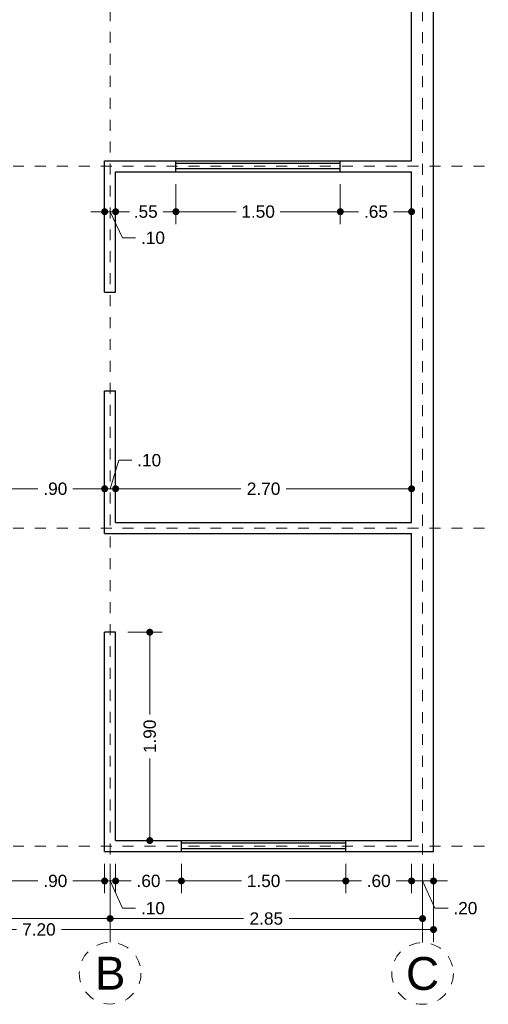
# Model space of a CAD drawing. Header units: millimetres. Extents: x 2564.1 to 2573.4, y 873.2 to 891.5.
# Tile 2 of 4: x 2569.1 to 2573.4, y 873.2 to 882.2. Entities that reach past the tile are written whole.
import ezdxf
from ezdxf.enums import TextEntityAlignment as Align

# ---------------------------------------------------------------- set-up
doc = ezdxf.new("R2010")
doc.units = ezdxf.units.MM
doc.header["$LTSCALE"] = 0.001
doc.linetypes.add('CENTER2', pattern=[28.575, 19.05, -3.175, 3.175, -3.175])
for name, color, linetype, lineweight in [('Cotas', 7, 'Continuous', 18), ('Ejes', 7, 'CENTER2', 5), ('Muros', 7, 'Continuous', 30), ('Ventanas', 250, 'Continuous', 25)]:
    doc.layers.add(name, color=color, linetype=linetype, lineweight=lineweight)
doc.styles.get("Standard").update_dxf_attribs({"font": 'arial.ttf'})
doc.dimstyles.new('1-75', dxfattribs={"dimscale": 75, "dimtxt": 0.0015, "dimasz": 0.00085, "dimexe": 0.0015, "dimexo": 0.0015, "dimgap": 0.0008, "dimtad": 0, "dimzin": 4, "dimdsep": 46, "dimtxsty": 'Standard', "dimblk": 'DOT', "dimcen": 0.0009, "dimclrd": 256, "dimclre": 256, "dimclrt": 256, "dimadec": 0, "dimazin": 0, "dimtfac": 1, "dimtofl": 0, "dimtmove": 1, "dimatfit": 2, "dimfxl": 0.0015, "dimtfill": 1, "dimtolj": 1, "dimtzin": 4, "dimlwd": -1, "dimlwe": -1, "dimarcsym": 0})

# ---------------------------------------------------------------- blocks, each defined once
blk = doc.blocks.new('_DOT')
at = {"color": 0, "linetype": 'ByBlock'}
blk.add_line((-0.5, 0), (-1, 0), dxfattribs=at)
at = {"color": 0, "linetype": 'ByBlock', "const_width": 0.5}
blk.add_lwpolyline([(-0.25, 0, 1), (0.25, 0, 1)], format="xyb", close=True, dxfattribs=at)
blk = doc.blocks.new('*D4')
at = {"layer": 'Cotas', "transparency": 16777216}
for p, q in [((2565.6858, 874.5099), (2565.6858, 873.7984)), ((2572.8858, 874.5099), (2572.8858, 873.7984)), ((2565.7495, 873.9109), (2569.0803, 873.9109)), ((2572.822, 873.9109), (2569.4912, 873.9109))]:
    blk.add_line(p, q, dxfattribs=at)
at = {"layer": 'Defpoints', "color": 0, "transparency": 16777216}
for p in [(2565.6858, 874.6224), (2572.8858, 874.6224), (2572.8858, 873.9109)]:
    blk.add_point(p, dxfattribs=at)
at = {"layer": 'Cotas', "transparency": 16777216, "xscale": 0.06375, "yscale": 0.06375, "zscale": 0.06375, "rotation": 180}
blk.add_blockref('_DOT', (2565.6858, 873.9109), dxfattribs=at)
at = {"layer": 'Cotas', "transparency": 16777216, "xscale": 0.06375, "yscale": 0.06375, "zscale": 0.06375}
blk.add_blockref('_DOT', (2572.8858, 873.9109), dxfattribs=at)
at = {"layer": 'Cotas', "transparency": 16777216, "insert": (2569.2858, 873.9109), "char_height": 0.1125, "attachment_point": 5, "bg_fill": 3, "box_fill_scale": 1.1, "bg_fill_color": 256, "bg_fill_true_color": 13158600, "bg_fill_transparency": 0}
blk.add_mtext('\\A1;7.20', dxfattribs=at)
blk = doc.blocks.new('*D5')
at = {"layer": 'Cotas', "transparency": 16777216}
for p, q in [((2565.7858, 874.5099), (2565.7858, 873.8981)), ((2569.9358, 874.5099), (2569.9358, 873.8981)), ((2565.8495, 874.0106), (2567.652, 874.0106)), ((2569.872, 874.0106), (2568.0696, 874.0106))]:
    blk.add_line(p, q, dxfattribs=at)
at = {"layer": 'Defpoints', "color": 0, "transparency": 16777216}
for p in [(2565.7858, 874.6224), (2569.9358, 874.6224), (2569.9358, 874.0106)]:
    blk.add_point(p, dxfattribs=at)
at = {"layer": 'Cotas', "transparency": 16777216, "xscale": 0.06375, "yscale": 0.06375, "zscale": 0.06375, "rotation": 180}
blk.add_blockref('_DOT', (2565.7858, 874.0106), dxfattribs=at)
at = {"layer": 'Cotas', "transparency": 16777216, "xscale": 0.06375, "yscale": 0.06375, "zscale": 0.06375}
blk.add_blockref('_DOT', (2569.9358, 874.0106), dxfattribs=at)
at = {"layer": 'Cotas', "transparency": 16777216, "insert": (2567.8608, 874.0106), "char_height": 0.1125, "attachment_point": 5, "bg_fill": 3, "box_fill_scale": 1.1, "bg_fill_color": 256, "bg_fill_true_color": 13158600, "bg_fill_transparency": 0}
blk.add_mtext('\\A1;4.15', dxfattribs=at)
blk = doc.blocks.new('*D6')
at = {"layer": 'Cotas', "transparency": 16777216}
for p, q in [((2569.9358, 874.5099), (2569.9358, 873.8981)), ((2572.7858, 874.5099), (2572.7858, 873.8981)), ((2569.9995, 874.0106), (2571.1533, 874.0106)), ((2572.722, 874.0106), (2571.5683, 874.0106))]:
    blk.add_line(p, q, dxfattribs=at)
at = {"layer": 'Defpoints', "color": 0, "transparency": 16777216}
for p in [(2569.9358, 874.6224), (2572.7858, 874.6224), (2572.7858, 874.0106)]:
    blk.add_point(p, dxfattribs=at)
at = {"layer": 'Cotas', "transparency": 16777216, "xscale": 0.06375, "yscale": 0.06375, "zscale": 0.06375, "rotation": 180}
blk.add_blockref('_DOT', (2569.9358, 874.0106), dxfattribs=at)
at = {"layer": 'Cotas', "transparency": 16777216, "xscale": 0.06375, "yscale": 0.06375, "zscale": 0.06375}
blk.add_blockref('_DOT', (2572.7858, 874.0106), dxfattribs=at)
at = {"layer": 'Cotas', "transparency": 16777216, "insert": (2571.3608, 874.0106), "char_height": 0.1125, "attachment_point": 5, "bg_fill": 3, "box_fill_scale": 1.1, "bg_fill_color": 256, "bg_fill_true_color": 13158600, "bg_fill_transparency": 0}
blk.add_mtext('\\A1;2.85', dxfattribs=at)
blk = doc.blocks.new('*D10')
at = {"layer": 'Cotas', "transparency": 16777216}
for p, q in [((2568.9858, 874.5099), (2568.9858, 874.2413)), ((2569.8858, 874.5099), (2569.8858, 874.2413)), ((2569.0495, 874.3538), (2569.2774, 874.3538)), ((2569.822, 874.3538), (2569.5941, 874.3538))]:
    blk.add_line(p, q, dxfattribs=at)
at = {"layer": 'Defpoints', "color": 0, "transparency": 16777216}
for p in [(2568.9858, 874.6224), (2569.8858, 874.6224), (2569.8858, 874.3538)]:
    blk.add_point(p, dxfattribs=at)
at = {"layer": 'Cotas', "transparency": 16777216, "xscale": 0.06375, "yscale": 0.06375, "zscale": 0.06375, "rotation": 180}
blk.add_blockref('_DOT', (2568.9858, 874.3538), dxfattribs=at)
at = {"layer": 'Cotas', "transparency": 16777216, "xscale": 0.06375, "yscale": 0.06375, "zscale": 0.06375}
blk.add_blockref('_DOT', (2569.8858, 874.3538), dxfattribs=at)
at = {"layer": 'Cotas', "transparency": 16777216, "insert": (2569.4358, 874.3538), "char_height": 0.1125, "attachment_point": 5, "bg_fill": 3, "box_fill_scale": 1.1, "bg_fill_color": 256, "bg_fill_true_color": 13158600, "bg_fill_transparency": 0}
blk.add_mtext('\\A1;.90', dxfattribs=at)
blk = doc.blocks.new('*D11')
at = {"layer": 'Cotas', "transparency": 16777216}
for p, q in [((2569.8858, 874.5099), (2569.8858, 874.2413)), ((2569.9858, 874.5099), (2569.9858, 874.2413)), ((2569.822, 874.3538), (2569.7583, 874.3538)), ((2569.8858, 874.3538), (2569.9858, 874.3538)), ((2569.9358, 874.3538), (2570.0482, 874.105)), ((2570.0495, 874.3538), (2570.1133, 874.3538)), ((2570.0482, 874.105), (2570.1682, 874.105))]:
    blk.add_line(p, q, dxfattribs=at)
at = {"layer": 'Defpoints', "color": 0, "transparency": 16777216}
for p in [(2569.8858, 874.6224), (2569.9858, 874.6224), (2569.9858, 874.3538)]:
    blk.add_point(p, dxfattribs=at)
at = {"layer": 'Cotas', "transparency": 16777216, "xscale": 0.06375, "yscale": 0.06375, "zscale": 0.06375}
blk.add_blockref('_DOT', (2569.8858, 874.3538), dxfattribs=at)
at = {"layer": 'Cotas', "transparency": 16777216, "xscale": 0.06375, "yscale": 0.06375, "zscale": 0.06375, "rotation": 180}
blk.add_blockref('_DOT', (2569.9858, 874.3538), dxfattribs=at)
at = {"layer": 'Cotas', "transparency": 16777216, "insert": (2570.3266, 874.105), "char_height": 0.1125, "attachment_point": 5, "bg_fill": 3, "box_fill_scale": 1.1, "bg_fill_color": 256, "bg_fill_true_color": 13158600, "bg_fill_transparency": 0}
blk.add_mtext('\\A1;.10', dxfattribs=at)
blk = doc.blocks.new('*D12')
at = {"layer": 'Cotas', "transparency": 16777216}
for p, q in [((2569.9858, 874.5099), (2569.9858, 874.2413)), ((2570.5858, 874.5099), (2570.5858, 874.2413)), ((2570.0495, 874.3538), (2570.1274, 874.3538)), ((2570.522, 874.3538), (2570.4441, 874.3538))]:
    blk.add_line(p, q, dxfattribs=at)
at = {"layer": 'Defpoints', "color": 0, "transparency": 16777216}
for p in [(2569.9858, 874.6224), (2570.5858, 874.6224), (2570.5858, 874.3538)]:
    blk.add_point(p, dxfattribs=at)
at = {"layer": 'Cotas', "transparency": 16777216, "xscale": 0.06375, "yscale": 0.06375, "zscale": 0.06375, "rotation": 180}
blk.add_blockref('_DOT', (2569.9858, 874.3538), dxfattribs=at)
at = {"layer": 'Cotas', "transparency": 16777216, "xscale": 0.06375, "yscale": 0.06375, "zscale": 0.06375}
blk.add_blockref('_DOT', (2570.5858, 874.3538), dxfattribs=at)
at = {"layer": 'Cotas', "transparency": 16777216, "insert": (2570.2858, 874.3538), "char_height": 0.1125, "attachment_point": 5, "bg_fill": 3, "box_fill_scale": 1.1, "bg_fill_color": 256, "bg_fill_true_color": 13158600, "bg_fill_transparency": 0}
blk.add_mtext('\\A1;.60', dxfattribs=at)
blk = doc.blocks.new('*D13')
at = {"layer": 'Cotas', "transparency": 16777216}
for p, q in [((2570.5858, 874.5099), (2570.5858, 874.2413)), ((2572.0858, 874.5099), (2572.0858, 874.2413)), ((2570.6495, 874.3538), (2571.1352, 874.3538)), ((2572.022, 874.3538), (2571.5364, 874.3538))]:
    blk.add_line(p, q, dxfattribs=at)
at = {"layer": 'Defpoints', "color": 0, "transparency": 16777216}
for p in [(2570.5858, 874.6224), (2572.0858, 874.6224), (2572.0858, 874.3538)]:
    blk.add_point(p, dxfattribs=at)
at = {"layer": 'Cotas', "transparency": 16777216, "xscale": 0.06375, "yscale": 0.06375, "zscale": 0.06375, "rotation": 180}
blk.add_blockref('_DOT', (2570.5858, 874.3538), dxfattribs=at)
at = {"layer": 'Cotas', "transparency": 16777216, "xscale": 0.06375, "yscale": 0.06375, "zscale": 0.06375}
blk.add_blockref('_DOT', (2572.0858, 874.3538), dxfattribs=at)
at = {"layer": 'Cotas', "transparency": 16777216, "insert": (2571.3358, 874.3538), "char_height": 0.1125, "attachment_point": 5, "bg_fill": 3, "box_fill_scale": 1.1, "bg_fill_color": 256, "bg_fill_true_color": 13158600, "bg_fill_transparency": 0}
blk.add_mtext('\\A1;1.50', dxfattribs=at)
blk = doc.blocks.new('*D14')
at = {"layer": 'Cotas', "transparency": 16777216}
for p, q in [((2572.0858, 874.5099), (2572.0858, 874.2413)), ((2572.6858, 874.5099), (2572.6858, 874.2413)), ((2572.1495, 874.3538), (2572.2274, 874.3538)), ((2572.622, 874.3538), (2572.5441, 874.3538))]:
    blk.add_line(p, q, dxfattribs=at)
at = {"layer": 'Defpoints', "color": 0, "transparency": 16777216}
for p in [(2572.0858, 874.6224), (2572.6858, 874.6224), (2572.6858, 874.3538)]:
    blk.add_point(p, dxfattribs=at)
at = {"layer": 'Cotas', "transparency": 16777216, "xscale": 0.06375, "yscale": 0.06375, "zscale": 0.06375, "rotation": 180}
blk.add_blockref('_DOT', (2572.0858, 874.3538), dxfattribs=at)
at = {"layer": 'Cotas', "transparency": 16777216, "xscale": 0.06375, "yscale": 0.06375, "zscale": 0.06375}
blk.add_blockref('_DOT', (2572.6858, 874.3538), dxfattribs=at)
at = {"layer": 'Cotas', "transparency": 16777216, "insert": (2572.3858, 874.3538), "char_height": 0.1125, "attachment_point": 5, "bg_fill": 3, "box_fill_scale": 1.1, "bg_fill_color": 256, "bg_fill_true_color": 13158600, "bg_fill_transparency": 0}
blk.add_mtext('\\A1;.60', dxfattribs=at)
blk = doc.blocks.new('*D15')
at = {"layer": 'Cotas', "transparency": 16777216}
for p, q in [((2572.6858, 874.5099), (2572.6858, 874.2413)), ((2572.8858, 874.5099), (2572.8858, 874.2413)), ((2572.622, 874.3538), (2572.5583, 874.3538)), ((2572.6858, 874.3538), (2572.8858, 874.3538)), ((2572.7858, 874.3538), (2572.8982, 874.105)), ((2572.9495, 874.3538), (2573.0133, 874.3538)), ((2572.8982, 874.105), (2573.0182, 874.105))]:
    blk.add_line(p, q, dxfattribs=at)
at = {"layer": 'Defpoints', "color": 0, "transparency": 16777216}
for p in [(2572.6858, 874.6224), (2572.8858, 874.6224), (2572.8858, 874.3538)]:
    blk.add_point(p, dxfattribs=at)
at = {"layer": 'Cotas', "transparency": 16777216, "xscale": 0.06375, "yscale": 0.06375, "zscale": 0.06375}
blk.add_blockref('_DOT', (2572.6858, 874.3538), dxfattribs=at)
at = {"layer": 'Cotas', "transparency": 16777216, "xscale": 0.06375, "yscale": 0.06375, "zscale": 0.06375, "rotation": 180}
blk.add_blockref('_DOT', (2572.8858, 874.3538), dxfattribs=at)
at = {"layer": 'Cotas', "transparency": 16777216, "insert": (2573.1766, 874.105), "char_height": 0.1125, "attachment_point": 5, "bg_fill": 3, "box_fill_scale": 1.1, "bg_fill_color": 256, "bg_fill_true_color": 13158600, "bg_fill_transparency": 0}
blk.add_mtext('\\A1;.20', dxfattribs=at)
blk = doc.blocks.new('*D31')
at = {"layer": 'Cotas', "transparency": 16777216}
for p, q in [((2568.9858, 877.7349), (2568.9858, 878.043)), ((2569.8858, 877.8243), (2569.8858, 878.043)), ((2569.0495, 877.9305), (2569.2774, 877.9305)), ((2569.822, 877.9305), (2569.5941, 877.9305))]:
    blk.add_line(p, q, dxfattribs=at)
at = {"layer": 'Defpoints', "color": 0, "transparency": 16777216}
for p in [(2569.8858, 877.9305), (2569.8858, 877.7118), (2568.9858, 877.6224)]:
    blk.add_point(p, dxfattribs=at)
at = {"layer": 'Cotas', "transparency": 16777216, "xscale": 0.06375, "yscale": 0.06375, "zscale": 0.06375, "rotation": 180}
blk.add_blockref('_DOT', (2568.9858, 877.9305), dxfattribs=at)
at = {"layer": 'Cotas', "transparency": 16777216, "xscale": 0.06375, "yscale": 0.06375, "zscale": 0.06375}
blk.add_blockref('_DOT', (2569.8858, 877.9305), dxfattribs=at)
at = {"layer": 'Cotas', "transparency": 16777216, "insert": (2569.4358, 877.9305), "char_height": 0.1125, "attachment_point": 5, "bg_fill": 3, "box_fill_scale": 1.1, "bg_fill_color": 256, "bg_fill_true_color": 13158600, "bg_fill_transparency": 0}
blk.add_mtext('\\A1;.90', dxfattribs=at)
blk = doc.blocks.new('*D32')
at = {"layer": 'Cotas', "transparency": 16777216}
for p, q in [((2569.9358, 877.9305), (2570.0138, 878.1904)), ((2570.0138, 878.1904), (2570.1338, 878.1904)), ((2569.8858, 877.8243), (2569.8858, 878.043)), ((2569.9858, 877.838), (2569.9858, 878.043)), ((2569.822, 877.9305), (2569.7583, 877.9305)), ((2569.8858, 877.9305), (2569.9858, 877.9305)), ((2570.0495, 877.9305), (2570.1133, 877.9305))]:
    blk.add_line(p, q, dxfattribs=at)
at = {"layer": 'Defpoints', "color": 0, "transparency": 16777216}
for p in [(2569.9858, 877.9305), (2569.8858, 877.7118), (2569.9858, 877.7255)]:
    blk.add_point(p, dxfattribs=at)
at = {"layer": 'Cotas', "transparency": 16777216, "xscale": 0.06375, "yscale": 0.06375, "zscale": 0.06375}
blk.add_blockref('_DOT', (2569.8858, 877.9305), dxfattribs=at)
at = {"layer": 'Cotas', "transparency": 16777216, "xscale": 0.06375, "yscale": 0.06375, "zscale": 0.06375, "rotation": 180}
blk.add_blockref('_DOT', (2569.9858, 877.9305), dxfattribs=at)
at = {"layer": 'Cotas', "transparency": 16777216, "insert": (2570.2921, 878.1904), "char_height": 0.1125, "attachment_point": 5, "bg_fill": 3, "box_fill_scale": 1.1, "bg_fill_color": 256, "bg_fill_true_color": 13158600, "bg_fill_transparency": 0}
blk.add_mtext('\\A1;.10', dxfattribs=at)
blk = doc.blocks.new('*D33')
at = {"layer": 'Cotas', "transparency": 16777216}
for p, q in [((2569.9858, 877.838), (2569.9858, 878.043)), ((2572.6858, 877.7349), (2572.6858, 878.043)), ((2570.0495, 877.9305), (2571.1289, 877.9305)), ((2572.622, 877.9305), (2571.5427, 877.9305))]:
    blk.add_line(p, q, dxfattribs=at)
at = {"layer": 'Defpoints', "color": 0, "transparency": 16777216}
for p in [(2572.6858, 877.9305), (2569.9858, 877.7255), (2572.6858, 877.6224)]:
    blk.add_point(p, dxfattribs=at)
at = {"layer": 'Cotas', "transparency": 16777216, "xscale": 0.06375, "yscale": 0.06375, "zscale": 0.06375, "rotation": 180}
blk.add_blockref('_DOT', (2569.9858, 877.9305), dxfattribs=at)
at = {"layer": 'Cotas', "transparency": 16777216, "xscale": 0.06375, "yscale": 0.06375, "zscale": 0.06375}
blk.add_blockref('_DOT', (2572.6858, 877.9305), dxfattribs=at)
at = {"layer": 'Cotas', "transparency": 16777216, "insert": (2571.3358, 877.9305), "char_height": 0.1125, "attachment_point": 5, "bg_fill": 3, "box_fill_scale": 1.1, "bg_fill_color": 256, "bg_fill_true_color": 13158600, "bg_fill_transparency": 0}
blk.add_mtext('\\A1;2.70', dxfattribs=at)
blk = doc.blocks.new('*D34')
at = {"layer": 'Cotas', "transparency": 16777216}
for p, q in [((2570.5358, 880.7099), (2570.5358, 880.345)), ((2572.0358, 880.7099), (2572.0358, 880.345)), ((2570.5995, 880.4575), (2571.0852, 880.4575)), ((2571.972, 880.4575), (2571.4864, 880.4575))]:
    blk.add_line(p, q, dxfattribs=at)
at = {"layer": 'Defpoints', "color": 0, "transparency": 16777216}
for p in [(2570.5358, 880.8224), (2572.0358, 880.8224), (2572.0358, 880.4575)]:
    blk.add_point(p, dxfattribs=at)
at = {"layer": 'Cotas', "transparency": 16777216, "xscale": 0.06375, "yscale": 0.06375, "zscale": 0.06375, "rotation": 180}
blk.add_blockref('_DOT', (2570.5358, 880.4575), dxfattribs=at)
at = {"layer": 'Cotas', "transparency": 16777216, "xscale": 0.06375, "yscale": 0.06375, "zscale": 0.06375}
blk.add_blockref('_DOT', (2572.0358, 880.4575), dxfattribs=at)
at = {"layer": 'Cotas', "transparency": 16777216, "insert": (2571.2858, 880.4575), "char_height": 0.1125, "attachment_point": 5, "bg_fill": 3, "box_fill_scale": 1.1, "bg_fill_color": 256, "bg_fill_true_color": 13158600, "bg_fill_transparency": 0}
blk.add_mtext('\\A1;1.50', dxfattribs=at)
blk = doc.blocks.new('*D35')
at = {"layer": 'Cotas', "transparency": 16777216}
for p, q in [((2572.0358, 880.7099), (2572.0358, 880.345)), ((2572.6858, 880.7099), (2572.6858, 880.345)), ((2572.0995, 880.4575), (2572.2018, 880.4575)), ((2572.622, 880.4575), (2572.5197, 880.4575))]:
    blk.add_line(p, q, dxfattribs=at)
at = {"layer": 'Defpoints', "color": 0, "transparency": 16777216}
for p in [(2572.0358, 880.8224), (2572.6858, 880.8224), (2572.6858, 880.4575)]:
    blk.add_point(p, dxfattribs=at)
at = {"layer": 'Cotas', "transparency": 16777216, "xscale": 0.06375, "yscale": 0.06375, "zscale": 0.06375, "rotation": 180}
blk.add_blockref('_DOT', (2572.0358, 880.4575), dxfattribs=at)
at = {"layer": 'Cotas', "transparency": 16777216, "xscale": 0.06375, "yscale": 0.06375, "zscale": 0.06375}
blk.add_blockref('_DOT', (2572.6858, 880.4575), dxfattribs=at)
at = {"layer": 'Cotas', "transparency": 16777216, "insert": (2572.3608, 880.4575), "char_height": 0.1125, "attachment_point": 5, "bg_fill": 3, "box_fill_scale": 1.1, "bg_fill_color": 256, "bg_fill_true_color": 13158600, "bg_fill_transparency": 0}
blk.add_mtext('\\A1;.65', dxfattribs=at)
blk = doc.blocks.new('*D36')
at = {"layer": 'Cotas', "transparency": 16777216}
for p, q in [((2569.9858, 880.7099), (2569.9858, 880.345)), ((2570.5358, 880.7099), (2570.5358, 880.345)), ((2570.0495, 880.4575), (2570.1018, 880.4575)), ((2570.472, 880.4575), (2570.4197, 880.4575))]:
    blk.add_line(p, q, dxfattribs=at)
at = {"layer": 'Defpoints', "color": 0, "transparency": 16777216}
for p in [(2569.9858, 880.8224), (2570.5358, 880.8224), (2569.9858, 880.4575)]:
    blk.add_point(p, dxfattribs=at)
at = {"layer": 'Cotas', "transparency": 16777216, "xscale": 0.06375, "yscale": 0.06375, "zscale": 0.06375, "rotation": 180}
blk.add_blockref('_DOT', (2569.9858, 880.4575), dxfattribs=at)
at = {"layer": 'Cotas', "transparency": 16777216, "xscale": 0.06375, "yscale": 0.06375, "zscale": 0.06375}
blk.add_blockref('_DOT', (2570.5358, 880.4575), dxfattribs=at)
at = {"layer": 'Cotas', "transparency": 16777216, "insert": (2570.2608, 880.4575), "char_height": 0.1125, "attachment_point": 5, "bg_fill": 3, "box_fill_scale": 1.1, "bg_fill_color": 256, "bg_fill_true_color": 13158600, "bg_fill_transparency": 0}
blk.add_mtext('\\A1;.55', dxfattribs=at)
blk = doc.blocks.new('*D37')
at = {"layer": 'Cotas', "transparency": 16777216}
for p, q in [((2569.9858, 880.7099), (2569.9858, 880.345)), ((2569.822, 880.4575), (2569.7583, 880.4575)), ((2569.8858, 880.5272), (2569.8858, 880.345)), ((2569.9858, 880.4575), (2569.8858, 880.4575)), ((2569.9358, 880.4575), (2570.0482, 880.2192)), ((2570.0495, 880.4575), (2570.1133, 880.4575)), ((2570.0482, 880.2192), (2570.1682, 880.2192))]:
    blk.add_line(p, q, dxfattribs=at)
at = {"layer": 'Defpoints', "color": 0, "transparency": 16777216}
for p in [(2569.9858, 880.8224), (2569.8858, 880.6397), (2569.8858, 880.4575)]:
    blk.add_point(p, dxfattribs=at)
at = {"layer": 'Cotas', "transparency": 16777216, "xscale": 0.06375, "yscale": 0.06375, "zscale": 0.06375}
blk.add_blockref('_DOT', (2569.8858, 880.4575), dxfattribs=at)
at = {"layer": 'Cotas', "transparency": 16777216, "xscale": 0.06375, "yscale": 0.06375, "zscale": 0.06375, "rotation": 180}
blk.add_blockref('_DOT', (2569.9858, 880.4575), dxfattribs=at)
at = {"layer": 'Cotas', "transparency": 16777216, "insert": (2570.3266, 880.2192), "char_height": 0.1125, "attachment_point": 5, "bg_fill": 3, "box_fill_scale": 1.1, "bg_fill_color": 256, "bg_fill_true_color": 13158600, "bg_fill_transparency": 0}
blk.add_mtext('\\A1;.10', dxfattribs=at)
blk = doc.blocks.new('*D64')
at = {"layer": 'Cotas', "transparency": 16777216}
for p, q in [((2570.0983, 876.6224), (2570.4098, 876.6224)), ((2570.2973, 876.5587), (2570.2973, 875.8731)), ((2570.2973, 874.7862), (2570.2973, 875.4718)), ((2570.0983, 874.7224), (2570.4098, 874.7224))]:
    blk.add_line(p, q, dxfattribs=at)
at = {"layer": 'Defpoints', "color": 0, "transparency": 16777216}
for p in [(2569.9858, 876.6224), (2570.2973, 876.6224), (2569.9858, 874.7224)]:
    blk.add_point(p, dxfattribs=at)
at = {"layer": 'Cotas', "transparency": 16777216, "xscale": 0.06375, "yscale": 0.06375, "zscale": 0.06375}
for p, rotation in [((2570.2973, 876.6224), 90), ((2570.2973, 874.7224), 270)]:
    blk.add_blockref('_DOT', p, dxfattribs=dict(at, rotation=rotation))
at = {"layer": 'Cotas', "transparency": 16777216, "insert": (2570.2973, 875.6724), "char_height": 0.1125, "attachment_point": 5, "rotation": 90, "bg_fill": 3, "box_fill_scale": 1.1, "bg_fill_color": 256, "bg_fill_true_color": 13158600, "bg_fill_transparency": 0}
blk.add_mtext('\\A1;1.90', dxfattribs=at)

msp = doc.modelspace()

# ---------------------------------------------------------------- linework, layer by layer
at = {"layer": 'Ejes', "linetype": 'CENTER2'}
for p, q in [((2569.9358, 873.7964), (2569.9358, 891.4561)), ((2572.7858, 873.7939), (2572.7858, 886.3224)), ((2564.6499, 880.8724), (2573.3858, 880.8724)), ((2564.6499, 877.5724), (2573.3858, 877.5724)), ((2564.6499, 874.6724), (2573.3858, 874.6724))]:
    msp.add_line(p, q, dxfattribs=at)
at = {"layer": 'Ejes'}
for centre in [(2569.9358, 873.5126), (2572.7858, 873.5101)]:
    msp.add_circle(centre, 0.2812, dxfattribs=at)
at = {"layer": 'Muros'}
for p, q in [((2572.8858, 874.6224), (2572.8858, 885.8224)), ((2572.6858, 880.9224), (2572.6858, 882.6224)), ((2569.8858, 880.9224), (2572.6858, 880.9224)), ((2569.8858, 879.7224), (2569.8858, 880.9224)), ((2569.9858, 880.8224), (2572.6858, 880.8224)), ((2569.9858, 879.7224), (2569.9858, 880.8224)), ((2572.6858, 877.6224), (2572.6858, 880.8224)), ((2569.8858, 879.7224), (2569.9858, 879.7224)), ((2569.8858, 878.8224), (2569.9858, 878.8224)), ((2569.8858, 877.5224), (2569.8858, 878.8224)), ((2569.9858, 877.6224), (2569.9858, 878.8224)), ((2569.9858, 877.6224), (2572.6858, 877.6224)), ((2569.8858, 877.5224), (2572.6858, 877.5224)), ((2572.6858, 874.7224), (2572.6858, 877.5224)), ((2569.8858, 874.6224), (2569.8858, 876.6224)), ((2569.9858, 876.6224), (2569.8858, 876.6224)), ((2569.9858, 874.7224), (2569.9858, 876.6224)), ((2569.9858, 874.7224), (2572.6858, 874.7224)), ((2569.8858, 874.6224), (2572.8858, 874.6224))]:
    msp.add_line(p, q, dxfattribs=at)
at = {"layer": 'Ventanas'}
for p, q in [((2570.5358, 880.8224), (2570.5358, 880.9224)), ((2572.0358, 880.8224), (2572.0358, 880.9224)), ((2572.0358, 880.8974), (2570.5358, 880.8974)), ((2572.0358, 880.8474), (2570.5358, 880.8474)), ((2570.5858, 874.6224), (2570.5858, 874.7224)), ((2572.0858, 874.6224), (2572.0858, 874.7224)), ((2572.0858, 874.6974), (2570.5858, 874.6974)), ((2572.0858, 874.6474), (2570.5858, 874.6474))]:
    msp.add_line(p, q, dxfattribs=at)

# ---------------------------------------------------------------- texts
at = {"layer": 'Ejes'}
for s, p in [('B', (2569.9358, 873.5126)), ('C', (2572.7858, 873.5101))]:
    msp.add_text(s, height=0.3, dxfattribs=at).set_placement(p, align=Align.MIDDLE_CENTER)

# ---------------------------------------------------------------- next in the draw order: dimensions: what is measured, and where the dimension line sits
at = {"layer": 'Cotas'}
for base, p1, p2, picture, middle in [((2572.0358, 880.4575), (2570.5358, 880.8224), (2572.0358, 880.8224), '*D34', (2571.2858, 880.4575)), ((2569.8858, 877.9305), (2568.9858, 877.6224), (2569.8858, 877.7118), '*D31', (2569.4358, 877.9305)), ((2572.8858, 873.9109), (2565.6858, 874.6224), (2572.8858, 874.6224), '*D4', (2569.2858, 873.9109))]:
    dim = msp.add_linear_dim(base=base, p1=p1, p2=p2, dimstyle='1-75', dxfattribs=at)
    dim.commit()
    dim.dimension.update_dxf_attribs({"geometry": picture, "text_midpoint": middle})
dim = msp.add_linear_dim(base=(2570.2973, 876.6224), p1=(2569.9858, 874.7224), p2=(2569.9858, 876.6224), angle=90, dimstyle='1-75', dxfattribs=at)
dim.commit()
dim.dimension.update_dxf_attribs({"geometry": '*D64', "text_midpoint": (2570.2973, 875.6724)})

# ---------------------------------------------------------------- next in the draw order: dimensions: what is measured, and where the dimension line sits
dim = msp.add_linear_dim(base=(2569.9858, 880.4575), p1=(2570.5358, 880.8224), p2=(2569.9858, 880.8224), dimstyle='1-75', dxfattribs=at)
dim.commit()
dim.dimension.update_dxf_attribs({"geometry": '*D36', "text_midpoint": (2570.2608, 880.4575), "dimtype": 160})
for base, p1, p2, picture, middle in [((2572.6858, 880.4575), (2572.0358, 880.8224), (2572.6858, 880.8224), '*D35', (2572.3608, 880.4575)), ((2569.9858, 877.9305), (2569.8858, 877.7118), (2569.9858, 877.7255), '*D32', (2570.1938, 878.1904)), ((2569.9358, 874.0106), (2565.7858, 874.6224), (2569.9358, 874.6224), '*D5', (2567.8608, 874.0106))]:
    dim = msp.add_linear_dim(base=base, p1=p1, p2=p2, dimstyle='1-75', dxfattribs=at)
    dim.commit()
    dim.dimension.update_dxf_attribs({"geometry": picture, "text_midpoint": middle})

# ---------------------------------------------------------------- next in the draw order: dimensions: what is measured, and where the dimension line sits
dim = msp.add_linear_dim(base=(2569.8858, 880.4575), p1=(2569.9858, 880.8224), p2=(2569.8858, 880.6397), dimstyle='1-75', dxfattribs=at)
dim.commit()
dim.dimension.update_dxf_attribs({"geometry": '*D37', "text_midpoint": (2570.2282, 880.2192), "dimtype": 160})
for base, p1, p2, picture, middle in [((2572.6858, 877.9305), (2569.9858, 877.7255), (2572.6858, 877.6224), '*D33', (2571.3358, 877.9305)), ((2572.7858, 874.0106), (2569.9358, 874.6224), (2572.7858, 874.6224), '*D6', (2571.3608, 874.0106))]:
    dim = msp.add_linear_dim(base=base, p1=p1, p2=p2, dimstyle='1-75', dxfattribs=at)
    dim.commit()
    dim.dimension.update_dxf_attribs({"geometry": picture, "text_midpoint": middle})

# ---------------------------------------------------------------- next in the draw order: dimensions: what is measured, and where the dimension line sits
dim = msp.add_linear_dim(base=(2569.8858, 874.3538), p1=(2568.9858, 874.6224), p2=(2569.8858, 874.6224), dimstyle='1-75', dxfattribs=at)
dim.commit()
dim.dimension.update_dxf_attribs({"geometry": '*D10', "text_midpoint": (2569.4358, 874.3538)})

# ---------------------------------------------------------------- next in the draw order: dimensions: what is measured, and where the dimension line sits
dim = msp.add_linear_dim(base=(2569.9858, 874.3538), p1=(2569.8858, 874.6224), p2=(2569.9858, 874.6224), dimstyle='1-75', dxfattribs=at)
dim.commit()
dim.dimension.update_dxf_attribs({"geometry": '*D11', "text_midpoint": (2570.2282, 874.105), "dimtype": 160})

# ---------------------------------------------------------------- next in the draw order: dimensions: what is measured, and where the dimension line sits
dim = msp.add_linear_dim(base=(2570.5858, 874.3538), p1=(2569.9858, 874.6224), p2=(2570.5858, 874.6224), dimstyle='1-75', dxfattribs=at)
dim.commit()
dim.dimension.update_dxf_attribs({"geometry": '*D12', "text_midpoint": (2570.2858, 874.3538)})

# ---------------------------------------------------------------- next in the draw order: dimensions: what is measured, and where the dimension line sits
dim = msp.add_linear_dim(base=(2572.0858, 874.3538), p1=(2570.5858, 874.6224), p2=(2572.0858, 874.6224), dimstyle='1-75', dxfattribs=at)
dim.commit()
dim.dimension.update_dxf_attribs({"geometry": '*D13', "text_midpoint": (2571.3358, 874.3538)})

# ---------------------------------------------------------------- next in the draw order: dimensions: what is measured, and where the dimension line sits
dim = msp.add_linear_dim(base=(2572.6858, 874.3538), p1=(2572.0858, 874.6224), p2=(2572.6858, 874.6224), dimstyle='1-75', dxfattribs=at)
dim.commit()
dim.dimension.update_dxf_attribs({"geometry": '*D14', "text_midpoint": (2572.3858, 874.3538)})

# ---------------------------------------------------------------- next in the draw order: dimensions: what is measured, and where the dimension line sits
dim = msp.add_linear_dim(base=(2572.8858, 874.3538), p1=(2572.6858, 874.6224), p2=(2572.8858, 874.6224), dimstyle='1-75', dxfattribs=at)
dim.commit()
dim.dimension.update_dxf_attribs({"geometry": '*D15', "text_midpoint": (2573.0782, 874.105), "dimtype": 160})

doc.saveas('drawing.dxf')
